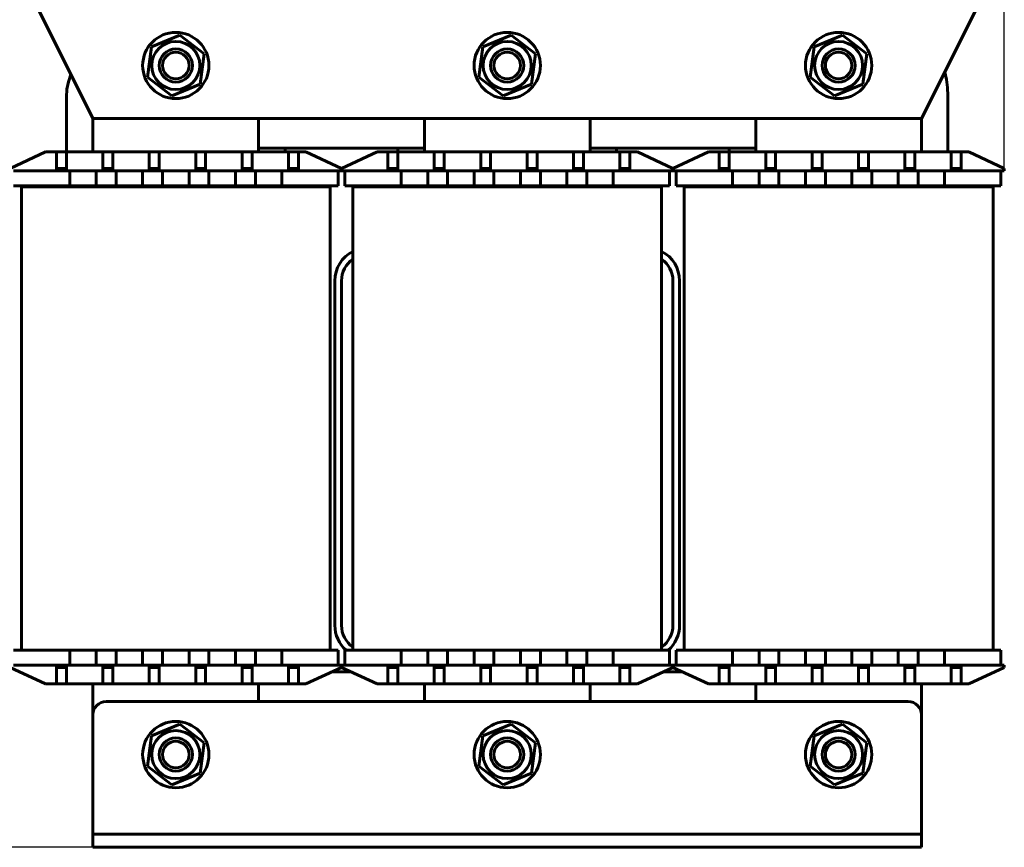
# Model space of a CAD drawing. Header units: millimetres. Extents: x 0 to 420, y 0 to 594.
# Tile 2 of 6: x 75 to 223, y 110 to 235. Entities that reach past the tile are written whole.
import ezdxf

# ---------------------------------------------------------------- set-up
doc = ezdxf.new("R2010")
doc.units = ezdxf.units.MM
doc.linetypes.add('K5LT_BASIC', pattern=[0])
doc.linetypes.add('K5LT_THIN', pattern=[0])
doc.layers.add('Системный слой', color=7, linetype='Continuous')
doc.styles.add('KDIMTEXTSTYLE', font='GOST_AU.SHX', dxfattribs={"width": 0.96, "oblique": 15, "height": 5})
doc.dimstyles.new('KDIMSTYLE (1.00)', dxfattribs={"dimtxt": 5, "dimasz": 1, "dimexe": 2, "dimexo": 0, "dimgap": 1, "dimtad": 1, "dimtxsty": 'KDIMTEXTSTYLE', "dimsah": 1, "dimcen": 0, "dimdle": 1, "dimadec": 0, "dimazin": 0, "dimtfac": 0.667, "dimtmove": 0, "dimatfit": 3, "dimfxl": 1, "dimtvp": 1, "dimtolj": 1, "dimtzin": 0, "dimarcsym": 0})

# ---------------------------------------------------------------- blocks, each defined once
blk = doc.blocks.new('U0')
at = {"layer": 'Системный слой', "color": 150, "linetype": 'K5LT_BASIC', "lineweight": 60, "true_color": 0x0080ff}
for p, q in [((110.71, 219.74), (110.71, 214.69)), ((110.71, 134.39), (110.71, 131.74))]:
    blk.add_line(p, q, dxfattribs=at)
blk = doc.blocks.new('U1')
at = {"layer": 'Системный слой', "color": 150, "linetype": 'K5LT_BASIC', "lineweight": 60, "true_color": 0x0080ff}
for p, q in [((85.71, 214.69), (85.71, 219.74)), ((85.71, 129.74), (85.71, 134.39))]:
    blk.add_line(p, q, dxfattribs=at)
blk = doc.blocks.new('U2')
at = {"layer": 'Системный слой', "color": 150, "linetype": 'K5LT_BASIC', "lineweight": 60, "true_color": 0x0080ff}
for p, q in [((82.01, 225.29), (82.38, 226.39)), ((81.78, 224.14), (82.01, 225.29)), ((81.71, 222.96), (81.78, 224.14))]:
    blk.add_line(p, q, dxfattribs=at)
blk = doc.blocks.new('U3')
at = {"layer": 'Системный слой', "color": 150, "linetype": 'K5LT_BASIC', "lineweight": 60, "true_color": 0x0080ff}
for p, q in [((81.71, 214.69), (81.71, 222.96)), ((81.71, 209.44), (81.71, 209.59))]:
    blk.add_line(p, q, dxfattribs=at)
blk = doc.blocks.new('U4')
at = {"layer": 'Системный слой', "color": 150, "linetype": 'K5LT_BASIC', "lineweight": 60, "true_color": 0x0080ff}
for p, q in [((114.71, 214.69), (114.71, 215.24)), ((114.71, 209.44), (114.71, 209.59))]:
    blk.add_line(p, q, dxfattribs=at)
blk = doc.blocks.new('U5')
at = {"layer": 'Системный слой', "color": 150, "linetype": 'K5LT_BASIC', "lineweight": 60, "true_color": 0x0080ff}
for p, q in [((131.71, 214.69), (131.71, 215.24)), ((131.71, 209.44), (131.71, 209.59))]:
    blk.add_line(p, q, dxfattribs=at)
blk = doc.blocks.new('U6')
at = {"layer": 'Системный слой', "color": 150, "linetype": 'K5LT_BASIC', "lineweight": 60, "true_color": 0x0080ff}
for p, q in [((164.71, 214.69), (164.71, 215.24)), ((164.71, 209.44), (164.71, 209.59))]:
    blk.add_line(p, q, dxfattribs=at)
blk = doc.blocks.new('U7')
at = {"layer": 'Системный слой', "color": 150, "linetype": 'K5LT_BASIC', "lineweight": 60, "true_color": 0x0080ff}
for p, q in [((181.71, 215.24), (181.71, 214.69)), ((181.71, 209.59), (181.71, 209.44))]:
    blk.add_line(p, q, dxfattribs=at)
blk = doc.blocks.new('U8')
at = {"layer": 'Системный слой', "color": 150, "linetype": 'K5LT_BASIC', "lineweight": 60, "true_color": 0x0080ff}
for p, q in [((214.21, 226.75), (214.49, 225.61)), ((214.49, 225.61), (214.65, 224.39)), ((214.65, 224.39), (214.71, 223.14))]:
    blk.add_line(p, q, dxfattribs=at)
blk = doc.blocks.new('U9')
at = {"layer": 'Системный слой', "color": 150, "linetype": 'K5LT_BASIC', "lineweight": 60, "true_color": 0x0080ff}
for p, q in [((214.71, 223.14), (214.71, 214.69)), ((214.71, 209.59), (214.71, 209.44))]:
    blk.add_line(p, q, dxfattribs=at)
blk = doc.blocks.new('U10')
at = {"layer": 'Системный слой', "color": 150, "linetype": 'K5LT_BASIC', "lineweight": 60, "true_color": 0x0080ff}
for p, q in [((210.71, 219.74), (210.71, 214.69)), ((210.71, 134.39), (210.71, 129.74))]:
    blk.add_line(p, q, dxfattribs=at)
blk = doc.blocks.new('U11')
at = {"layer": 'Системный слой', "color": 150, "linetype": 'K5LT_BASIC', "lineweight": 60, "true_color": 0x0080ff}
for p, q in [((185.71, 214.69), (185.71, 219.74)), ((185.71, 131.74), (185.71, 134.39))]:
    blk.add_line(p, q, dxfattribs=at)
blk = doc.blocks.new('U30')
at = {"layer": 'Системный слой', "color": 150, "linetype": 'K5LT_BASIC', "lineweight": 60, "true_color": 0x0080ff}
for p, q in [((160.71, 219.74), (160.71, 214.69)), ((160.71, 134.39), (160.71, 131.74))]:
    blk.add_line(p, q, dxfattribs=at)
blk = doc.blocks.new('U31')
at = {"layer": 'Системный слой', "color": 150, "linetype": 'K5LT_BASIC', "lineweight": 60, "true_color": 0x0080ff}
for p, q in [((135.71, 214.69), (135.71, 219.74)), ((135.71, 131.74), (135.71, 134.39))]:
    blk.add_line(p, q, dxfattribs=at)
blk = doc.blocks.new('KDIMARROW_01')
at = {"layer": 'Системный слой'}
blk.add_hatch(color=0, dxfattribs=at).paths.add_polyline_path([(-5, -0.66), (0, 0), (-5, 0.66), (-4.5, 0)])
at = {"layer": 'Системный слой', "color": 0, "linetype": 'K5LT_THIN', "lineweight": 18}
for p, q in [((-4.5, 0), (-5, 0.66)), ((-5, 0.66), (0, 0)), ((0, 0), (-5, -0.66)), ((-5, -0.66), (-4.5, 0)), ((0, 0), (-1, 0))]:
    blk.add_line(p, q, dxfattribs=at)

msp = doc.modelspace()

# ---------------------------------------------------------------- linework, layer by layer
at = {"layer": 'Системный слой', "color": 150, "linetype": 'K5LT_BASIC', "lineweight": 60, "true_color": 0x0080ff}
for p, q in [((75.708, 239.739), (85.708, 219.739)), ((210.708, 219.739), (220.708, 239.739)), ((98.809, 232.318), (94.543, 230.549)), ((102.474, 229.508), (98.809, 232.318)), ((148.809, 232.318), (144.543, 230.549)), ((152.474, 229.508), (148.809, 232.318)), ((198.809, 232.318), (194.543, 230.549)), ((202.474, 229.508), (198.809, 232.318)), ((94.543, 230.549), (93.941, 225.969)), ((144.543, 230.549), (143.941, 225.969)), ((194.543, 230.549), (193.941, 225.969)), ((101.873, 224.928), (102.474, 229.508)), ((151.873, 224.928), (152.474, 229.508)), ((201.873, 224.928), (202.474, 229.508)), ((93.941, 225.969), (97.607, 223.159)), ((143.941, 225.969), (147.607, 223.159)), ((193.941, 225.969), (197.607, 223.159)), ((97.607, 223.159), (101.873, 224.928)), ((147.607, 223.159), (151.873, 224.928)), ((197.607, 223.159), (201.873, 224.928)), ((85.708, 219.739), (210.708, 219.739)), ((78.569, 214.689), (73.208, 212.189)), ((80.208, 214.689), (78.569, 214.689)), ((80.208, 214.689), (81.708, 214.689)), ((80.208, 212.189), (80.208, 214.689)), ((81.708, 214.689), (81.708, 212.189)), ((87.208, 214.689), (81.708, 214.689)), ((87.208, 214.689), (88.708, 214.689)), ((87.208, 212.189), (87.208, 214.689)), ((94.208, 214.689), (88.708, 214.689)), ((88.708, 214.689), (88.708, 212.189)), ((94.208, 214.689), (95.708, 214.689)), ((94.208, 212.189), (94.208, 214.689)), ((95.708, 214.689), (95.708, 212.189)), ((101.208, 214.689), (95.708, 214.689)), ((101.208, 212.189), (101.208, 214.689)), ((101.208, 214.689), (102.708, 214.689)), ((108.208, 214.689), (102.708, 214.689)), ((102.708, 214.689), (102.708, 212.189)), ((108.208, 214.689), (109.708, 214.689)), ((108.208, 212.189), (108.208, 214.689)), ((109.708, 214.689), (109.708, 212.189)), ((115.208, 214.689), (109.708, 214.689)), ((110.708, 215.239), (135.708, 215.239)), ((115.208, 214.689), (116.708, 214.689)), ((115.208, 212.189), (115.208, 214.689)), ((117.847, 214.689), (116.708, 214.689)), ((116.708, 214.689), (116.708, 212.189)), ((123.208, 212.189), (117.847, 214.689)), ((128.569, 214.689), (123.208, 212.189)), ((130.208, 214.689), (128.569, 214.689)), ((130.208, 214.689), (131.708, 214.689)), ((130.208, 212.189), (130.208, 214.689)), ((131.708, 214.689), (131.708, 212.189)), ((137.208, 214.689), (131.708, 214.689)), ((137.208, 214.689), (138.708, 214.689)), ((137.208, 212.189), (137.208, 214.689)), ((144.208, 214.689), (138.708, 214.689)), ((138.708, 214.689), (138.708, 212.189)), ((144.208, 214.689), (145.708, 214.689)), ((144.208, 212.189), (144.208, 214.689)), ((145.708, 214.689), (145.708, 212.189)), ((151.208, 214.689), (145.708, 214.689)), ((151.208, 212.189), (151.208, 214.689)), ((151.208, 214.689), (152.708, 214.689)), ((158.208, 214.689), (152.708, 214.689)), ((152.708, 214.689), (152.708, 212.189)), ((158.208, 214.689), (159.708, 214.689)), ((158.208, 212.189), (158.208, 214.689)), ((159.708, 214.689), (159.708, 212.189)), ((165.208, 214.689), (159.708, 214.689)), ((160.708, 215.239), (185.708, 215.239)), ((165.208, 214.689), (166.708, 214.689)), ((165.208, 212.189), (165.208, 214.689)), ((167.847, 214.689), (166.708, 214.689)), ((166.708, 214.689), (166.708, 212.189)), ((173.208, 212.189), (167.847, 214.689)), ((178.569, 214.689), (173.208, 212.189)), ((180.208, 214.689), (178.569, 214.689)), ((180.208, 214.689), (181.708, 214.689)), ((180.208, 212.189), (180.208, 214.689)), ((181.708, 214.689), (181.708, 212.189)), ((187.208, 214.689), (181.708, 214.689)), ((187.208, 214.689), (188.708, 214.689)), ((187.208, 212.189), (187.208, 214.689)), ((194.208, 214.689), (188.708, 214.689)), ((188.708, 214.689), (188.708, 212.189)), ((194.208, 214.689), (195.708, 214.689)), ((194.208, 212.189), (194.208, 214.689)), ((195.708, 214.689), (195.708, 212.189)), ((201.208, 214.689), (195.708, 214.689)), ((201.208, 212.189), (201.208, 214.689)), ((201.208, 214.689), (202.708, 214.689)), ((208.208, 214.689), (202.708, 214.689)), ((202.708, 214.689), (202.708, 212.189)), ((208.208, 214.689), (209.708, 214.689)), ((208.208, 212.189), (208.208, 214.689)), ((209.708, 214.689), (209.708, 212.189)), ((215.208, 214.689), (209.708, 214.689)), ((215.208, 214.689), (216.708, 214.689)), ((215.208, 212.189), (215.208, 214.689)), ((217.847, 214.689), (216.708, 214.689)), ((216.708, 214.689), (216.708, 212.189)), ((223.208, 212.189), (217.847, 214.689)), ((73.708, 211.839), (79.708, 211.839)), ((79.708, 211.839), (81.208, 211.839)), ((80.208, 212.189), (80.208, 211.839)), ((81.708, 212.189), (80.208, 212.189)), ((81.208, 211.839), (82.208, 211.839)), ((81.708, 212.189), (81.708, 211.839)), ((82.208, 211.839), (82.208, 209.589)), ((86.208, 211.839), (82.208, 211.839)), ((86.208, 209.589), (86.208, 211.839)), ((86.208, 211.839), (87.208, 211.839)), ((88.708, 212.189), (87.208, 212.189)), ((87.208, 212.189), (87.208, 211.839)), ((87.208, 211.839), (88.208, 211.839)), ((88.208, 211.839), (89.208, 211.839)), ((88.708, 212.189), (88.708, 211.839)), ((93.208, 211.839), (89.208, 211.839)), ((89.208, 211.839), (89.208, 209.589)), ((93.208, 211.839), (94.208, 211.839)), ((93.208, 209.589), (93.208, 211.839)), ((95.708, 212.189), (94.208, 212.189)), ((94.208, 212.189), (94.208, 211.839)), ((94.208, 211.839), (95.208, 211.839)), ((95.208, 211.839), (96.208, 211.839)), ((95.708, 212.189), (95.708, 211.839)), ((96.208, 211.839), (96.208, 209.589)), ((100.208, 211.839), (96.208, 211.839)), ((100.208, 211.839), (101.208, 211.839)), ((100.208, 209.589), (100.208, 211.839)), ((101.208, 212.189), (101.208, 211.839)), ((102.708, 212.189), (101.208, 212.189)), ((101.208, 211.839), (102.208, 211.839)), ((102.208, 211.839), (103.208, 211.839)), ((102.708, 212.189), (102.708, 211.839)), ((107.208, 211.839), (103.208, 211.839)), ((103.208, 211.839), (103.208, 209.589)), ((107.208, 209.589), (107.208, 211.839)), ((107.208, 211.839), (108.208, 211.839)), ((109.708, 212.189), (108.208, 212.189)), ((108.208, 212.189), (108.208, 211.839)), ((108.208, 211.839), (109.208, 211.839)), ((109.208, 211.839), (110.208, 211.839)), ((109.708, 212.189), (109.708, 211.839)), ((110.208, 211.839), (110.208, 209.589)), ((114.208, 211.839), (110.208, 211.839)), ((114.208, 211.839), (115.208, 211.839)), ((114.208, 209.589), (114.208, 211.839)), ((115.208, 212.189), (115.208, 211.839)), ((116.708, 212.189), (115.208, 212.189)), ((115.208, 211.839), (116.708, 211.839)), ((116.708, 212.189), (116.708, 211.839)), ((116.708, 211.839), (122.708, 211.839)), ((123.208, 211.839), (122.708, 211.839)), ((122.708, 209.589), (122.708, 211.839)), ((123.208, 212.189), (123.208, 211.839)), ((123.208, 212.189), (123.208, 211.839)), ((123.708, 211.839), (123.208, 211.839)), ((123.708, 209.589), (123.708, 211.839)), ((123.708, 211.839), (129.708, 211.839)), ((129.708, 211.839), (131.208, 211.839)), ((130.208, 212.189), (130.208, 211.839)), ((131.708, 212.189), (130.208, 212.189)), ((131.208, 211.839), (132.208, 211.839)), ((131.708, 212.189), (131.708, 211.839)), ((132.208, 211.839), (132.208, 209.589)), ((136.208, 211.839), (132.208, 211.839)), ((136.208, 209.589), (136.208, 211.839)), ((136.208, 211.839), (137.208, 211.839)), ((138.708, 212.189), (137.208, 212.189)), ((137.208, 212.189), (137.208, 211.839)), ((137.208, 211.839), (138.208, 211.839)), ((138.208, 211.839), (139.208, 211.839)), ((138.708, 212.189), (138.708, 211.839)), ((143.208, 211.839), (139.208, 211.839)), ((139.208, 211.839), (139.208, 209.589)), ((143.208, 211.839), (144.208, 211.839)), ((143.208, 209.589), (143.208, 211.839)), ((145.708, 212.189), (144.208, 212.189)), ((144.208, 212.189), (144.208, 211.839)), ((144.208, 211.839), (145.208, 211.839)), ((145.208, 211.839), (146.208, 211.839)), ((145.708, 212.189), (145.708, 211.839)), ((146.208, 211.839), (146.208, 209.589)), ((150.208, 211.839), (146.208, 211.839)), ((150.208, 211.839), (151.208, 211.839)), ((150.208, 209.589), (150.208, 211.839)), ((151.208, 212.189), (151.208, 211.839)), ((152.708, 212.189), (151.208, 212.189)), ((151.208, 211.839), (152.208, 211.839)), ((152.208, 211.839), (153.208, 211.839)), ((152.708, 212.189), (152.708, 211.839)), ((157.208, 211.839), (153.208, 211.839)), ((153.208, 211.839), (153.208, 209.589)), ((157.208, 209.589), (157.208, 211.839)), ((157.208, 211.839), (158.208, 211.839)), ((159.708, 212.189), (158.208, 212.189)), ((158.208, 212.189), (158.208, 211.839)), ((158.208, 211.839), (159.208, 211.839)), ((159.208, 211.839), (160.208, 211.839)), ((159.708, 212.189), (159.708, 211.839)), ((160.208, 211.839), (160.208, 209.589)), ((164.208, 211.839), (160.208, 211.839)), ((164.208, 211.839), (165.208, 211.839)), ((164.208, 209.589), (164.208, 211.839)), ((165.208, 212.189), (165.208, 211.839)), ((166.708, 212.189), (165.208, 212.189)), ((165.208, 211.839), (166.708, 211.839)), ((166.708, 212.189), (166.708, 211.839)), ((166.708, 211.839), (172.708, 211.839)), ((173.208, 211.839), (172.708, 211.839)), ((172.708, 209.589), (172.708, 211.839)), ((173.208, 212.189), (173.208, 211.839)), ((173.208, 212.189), (173.208, 211.839)), ((173.708, 211.839), (173.208, 211.839)), ((173.708, 209.589), (173.708, 211.839)), ((173.708, 211.839), (179.708, 211.839)), ((179.708, 211.839), (181.208, 211.839)), ((180.208, 212.189), (180.208, 211.839)), ((181.708, 212.189), (180.208, 212.189)), ((181.208, 211.839), (182.208, 211.839)), ((181.708, 212.189), (181.708, 211.839)), ((182.208, 211.839), (182.208, 209.589)), ((186.208, 211.839), (182.208, 211.839)), ((186.208, 209.589), (186.208, 211.839)), ((186.208, 211.839), (187.208, 211.839)), ((188.708, 212.189), (187.208, 212.189)), ((187.208, 212.189), (187.208, 211.839)), ((187.208, 211.839), (188.208, 211.839)), ((188.208, 211.839), (189.208, 211.839)), ((188.708, 212.189), (188.708, 211.839)), ((193.208, 211.839), (189.208, 211.839)), ((189.208, 211.839), (189.208, 209.589)), ((193.208, 211.839), (194.208, 211.839)), ((193.208, 209.589), (193.208, 211.839)), ((195.708, 212.189), (194.208, 212.189)), ((194.208, 212.189), (194.208, 211.839)), ((194.208, 211.839), (195.208, 211.839)), ((195.208, 211.839), (196.208, 211.839)), ((195.708, 212.189), (195.708, 211.839)), ((196.208, 211.839), (196.208, 209.589)), ((200.208, 211.839), (196.208, 211.839)), ((200.208, 211.839), (201.208, 211.839)), ((200.208, 209.589), (200.208, 211.839)), ((201.208, 212.189), (201.208, 211.839)), ((202.708, 212.189), (201.208, 212.189)), ((201.208, 211.839), (202.208, 211.839)), ((202.208, 211.839), (203.208, 211.839)), ((202.708, 212.189), (202.708, 211.839)), ((207.208, 211.839), (203.208, 211.839)), ((203.208, 211.839), (203.208, 209.589)), ((207.208, 209.589), (207.208, 211.839)), ((207.208, 211.839), (208.208, 211.839)), ((209.708, 212.189), (208.208, 212.189)), ((208.208, 212.189), (208.208, 211.839)), ((208.208, 211.839), (209.208, 211.839)), ((209.208, 211.839), (210.208, 211.839)), ((209.708, 212.189), (209.708, 211.839)), ((210.208, 211.839), (210.208, 209.589)), ((214.208, 211.839), (210.208, 211.839)), ((214.208, 211.839), (215.208, 211.839)), ((214.208, 209.589), (214.208, 211.839)), ((215.208, 212.189), (215.208, 211.839)), ((216.708, 212.189), (215.208, 212.189)), ((215.208, 211.839), (216.708, 211.839)), ((216.708, 212.189), (216.708, 211.839)), ((216.708, 211.839), (222.708, 211.839)), ((223.208, 211.839), (222.708, 211.839)), ((222.708, 209.589), (222.708, 211.839)), ((223.208, 212.189), (223.208, 211.839)), ((73.708, 209.589), (79.708, 209.589)), ((79.708, 209.589), (81.208, 209.589)), ((82.208, 209.589), (81.208, 209.589)), ((86.208, 209.589), (82.208, 209.589)), ((83.908, 209.589), (83.908, 209.439)), ((87.208, 209.589), (86.208, 209.589)), ((87.208, 209.589), (88.208, 209.589)), ((89.208, 209.589), (88.208, 209.589)), ((93.208, 209.589), (89.208, 209.589)), ((94.208, 209.589), (93.208, 209.589)), ((94.208, 209.589), (95.208, 209.589)), ((96.208, 209.589), (95.208, 209.589)), ((100.208, 209.589), (96.208, 209.589)), ((101.208, 209.589), (100.208, 209.589)), ((101.208, 209.589), (102.208, 209.589)), ((103.208, 209.589), (102.208, 209.589)), ((107.208, 209.589), (103.208, 209.589)), ((108.208, 209.589), (107.208, 209.589)), ((108.208, 209.589), (109.208, 209.589)), ((110.208, 209.589), (109.208, 209.589)), ((114.208, 209.589), (110.208, 209.589)), ((112.508, 209.589), (112.508, 209.439)), ((115.208, 209.589), (114.208, 209.589)), ((115.208, 209.589), (116.708, 209.589)), ((116.708, 209.589), (122.708, 209.589)), ((123.708, 209.589), (129.708, 209.589)), ((129.708, 209.589), (131.208, 209.589)), ((132.208, 209.589), (131.208, 209.589)), ((136.208, 209.589), (132.208, 209.589)), ((133.908, 209.589), (133.908, 209.439)), ((137.208, 209.589), (136.208, 209.589)), ((137.208, 209.589), (138.208, 209.589)), ((139.208, 209.589), (138.208, 209.589)), ((143.208, 209.589), (139.208, 209.589)), ((144.208, 209.589), (143.208, 209.589)), ((144.208, 209.589), (145.208, 209.589)), ((146.208, 209.589), (145.208, 209.589)), ((150.208, 209.589), (146.208, 209.589)), ((151.208, 209.589), (150.208, 209.589)), ((151.208, 209.589), (152.208, 209.589)), ((153.208, 209.589), (152.208, 209.589)), ((157.208, 209.589), (153.208, 209.589)), ((158.208, 209.589), (157.208, 209.589)), ((158.208, 209.589), (159.208, 209.589)), ((160.208, 209.589), (159.208, 209.589)), ((164.208, 209.589), (160.208, 209.589)), ((162.508, 209.589), (162.508, 209.439)), ((165.208, 209.589), (164.208, 209.589)), ((165.208, 209.589), (166.708, 209.589)), ((166.708, 209.589), (172.708, 209.589)), ((173.708, 209.589), (179.708, 209.589)), ((179.708, 209.589), (181.208, 209.589)), ((182.208, 209.589), (181.208, 209.589)), ((186.208, 209.589), (182.208, 209.589)), ((183.908, 209.589), (183.908, 209.439)), ((187.208, 209.589), (186.208, 209.589)), ((187.208, 209.589), (188.208, 209.589)), ((189.208, 209.589), (188.208, 209.589)), ((193.208, 209.589), (189.208, 209.589)), ((194.208, 209.589), (193.208, 209.589)), ((194.208, 209.589), (195.208, 209.589)), ((196.208, 209.589), (195.208, 209.589)), ((200.208, 209.589), (196.208, 209.589)), ((201.208, 209.589), (200.208, 209.589)), ((201.208, 209.589), (202.208, 209.589)), ((203.208, 209.589), (202.208, 209.589)), ((207.208, 209.589), (203.208, 209.589)), ((208.208, 209.589), (207.208, 209.589)), ((208.208, 209.589), (209.208, 209.589)), ((210.208, 209.589), (209.208, 209.589)), ((214.208, 209.589), (210.208, 209.589)), ((212.508, 209.589), (212.508, 209.439)), ((215.208, 209.589), (214.208, 209.589)), ((215.208, 209.589), (216.708, 209.589)), ((216.708, 209.589), (222.708, 209.589)), ((74.908, 209.439), (84.908, 209.439)), ((74.908, 139.489), (74.908, 209.439)), ((84.908, 209.439), (111.508, 209.439)), ((111.508, 209.439), (121.508, 209.439)), ((121.508, 139.489), (121.508, 209.439)), ((124.908, 209.439), (134.908, 209.439)), ((124.908, 139.489), (124.908, 209.439)), ((134.908, 209.439), (161.508, 209.439)), ((161.508, 209.439), (171.508, 209.439)), ((171.508, 139.489), (171.508, 209.439)), ((174.908, 209.439), (184.908, 209.439)), ((174.908, 139.489), (174.908, 209.439)), ((184.908, 209.439), (211.508, 209.439)), ((211.508, 209.439), (221.508, 209.439)), ((221.508, 139.489), (221.508, 209.439)), ((122.208, 195.239), (122.208, 143.239)), ((123.208, 195.239), (123.208, 143.239)), ((173.208, 143.239), (173.208, 195.239)), ((174.208, 143.239), (174.208, 195.239)), ((73.708, 139.489), (79.708, 139.489)), ((79.708, 139.489), (81.208, 139.489)), ((81.208, 139.489), (82.208, 139.489)), ((84.908, 139.489), (82.208, 139.489)), ((82.208, 139.489), (82.208, 137.239)), ((86.208, 139.489), (84.908, 139.489)), ((86.208, 137.239), (86.208, 139.489)), ((86.208, 139.489), (87.208, 139.489)), ((87.208, 139.489), (88.208, 139.489)), ((88.208, 139.489), (89.208, 139.489)), ((89.208, 139.489), (89.208, 137.239)), ((93.208, 139.489), (89.208, 139.489)), ((93.208, 137.239), (93.208, 139.489)), ((93.208, 139.489), (94.208, 139.489)), ((94.208, 139.489), (95.208, 139.489)), ((95.208, 139.489), (96.208, 139.489)), ((96.208, 139.489), (96.208, 137.239)), ((100.208, 139.489), (96.208, 139.489)), ((100.208, 139.489), (101.208, 139.489)), ((100.208, 137.239), (100.208, 139.489)), ((101.208, 139.489), (102.208, 139.489)), ((102.208, 139.489), (103.208, 139.489)), ((103.208, 139.489), (107.208, 139.489)), ((103.208, 139.489), (103.208, 137.239)), ((107.208, 137.239), (107.208, 139.489)), ((107.208, 139.489), (108.208, 139.489)), ((108.208, 139.489), (109.208, 139.489)), ((109.208, 139.489), (110.208, 139.489)), ((111.508, 139.489), (110.208, 139.489)), ((110.208, 139.489), (110.208, 137.239)), ((111.508, 139.489), (114.208, 139.489)), ((114.208, 139.489), (115.208, 139.489)), ((114.208, 137.239), (114.208, 139.489)), ((115.208, 139.489), (116.708, 139.489)), ((116.708, 139.489), (122.708, 139.489)), ((122.708, 139.489), (122.708, 137.239)), ((123.708, 139.489), (123.708, 137.239)), ((123.708, 139.489), (129.708, 139.489)), ((129.708, 139.489), (131.208, 139.489)), ((131.208, 139.489), (132.208, 139.489)), ((134.908, 139.489), (132.208, 139.489)), ((132.208, 139.489), (132.208, 137.239)), ((136.208, 139.489), (134.908, 139.489)), ((136.208, 137.239), (136.208, 139.489)), ((136.208, 139.489), (137.208, 139.489)), ((137.208, 139.489), (138.208, 139.489)), ((138.208, 139.489), (139.208, 139.489)), ((139.208, 139.489), (139.208, 137.239)), ((143.208, 139.489), (139.208, 139.489)), ((143.208, 137.239), (143.208, 139.489)), ((143.208, 139.489), (144.208, 139.489)), ((144.208, 139.489), (145.208, 139.489)), ((145.208, 139.489), (146.208, 139.489)), ((146.208, 139.489), (146.208, 137.239)), ((150.208, 139.489), (146.208, 139.489)), ((150.208, 139.489), (151.208, 139.489)), ((150.208, 137.239), (150.208, 139.489)), ((151.208, 139.489), (152.208, 139.489)), ((152.208, 139.489), (153.208, 139.489)), ((153.208, 139.489), (157.208, 139.489)), ((153.208, 139.489), (153.208, 137.239)), ((157.208, 137.239), (157.208, 139.489)), ((157.208, 139.489), (158.208, 139.489)), ((158.208, 139.489), (159.208, 139.489)), ((159.208, 139.489), (160.208, 139.489)), ((161.508, 139.489), (160.208, 139.489)), ((160.208, 139.489), (160.208, 137.239)), ((161.508, 139.489), (164.208, 139.489)), ((164.208, 139.489), (165.208, 139.489)), ((164.208, 137.239), (164.208, 139.489)), ((165.208, 139.489), (166.708, 139.489)), ((166.708, 139.489), (172.708, 139.489)), ((172.708, 139.489), (172.708, 137.239)), ((173.708, 139.489), (173.708, 137.239)), ((173.708, 139.489), (179.708, 139.489)), ((179.708, 139.489), (181.208, 139.489)), ((181.208, 139.489), (182.208, 139.489)), ((184.908, 139.489), (182.208, 139.489)), ((182.208, 139.489), (182.208, 137.239)), ((186.208, 139.489), (184.908, 139.489)), ((186.208, 137.239), (186.208, 139.489)), ((186.208, 139.489), (187.208, 139.489)), ((187.208, 139.489), (188.208, 139.489)), ((188.208, 139.489), (189.208, 139.489)), ((189.208, 139.489), (189.208, 137.239)), ((193.208, 139.489), (189.208, 139.489)), ((193.208, 137.239), (193.208, 139.489)), ((193.208, 139.489), (194.208, 139.489)), ((194.208, 139.489), (195.208, 139.489)), ((195.208, 139.489), (196.208, 139.489)), ((196.208, 139.489), (196.208, 137.239)), ((200.208, 139.489), (196.208, 139.489)), ((200.208, 139.489), (201.208, 139.489)), ((200.208, 137.239), (200.208, 139.489)), ((201.208, 139.489), (202.208, 139.489)), ((202.208, 139.489), (203.208, 139.489)), ((203.208, 139.489), (207.208, 139.489)), ((203.208, 139.489), (203.208, 137.239)), ((207.208, 137.239), (207.208, 139.489)), ((207.208, 139.489), (208.208, 139.489)), ((208.208, 139.489), (209.208, 139.489)), ((209.208, 139.489), (210.208, 139.489)), ((211.508, 139.489), (210.208, 139.489)), ((210.208, 139.489), (210.208, 137.239)), ((211.508, 139.489), (214.208, 139.489)), ((214.208, 139.489), (215.208, 139.489)), ((214.208, 137.239), (214.208, 139.489)), ((215.208, 139.489), (216.708, 139.489)), ((216.708, 139.489), (222.708, 139.489)), ((222.708, 139.489), (222.708, 137.239)), ((73.208, 136.889), (78.569, 134.389)), ((73.708, 137.239), (79.708, 137.239)), ((79.708, 137.239), (81.208, 137.239)), ((80.208, 136.889), (80.208, 137.239)), ((80.208, 136.889), (81.708, 136.889)), ((80.208, 134.389), (80.208, 136.889)), ((82.208, 137.239), (81.208, 137.239)), ((81.708, 136.889), (81.708, 137.239)), ((81.708, 136.889), (81.708, 134.389)), ((86.208, 137.239), (82.208, 137.239)), ((87.208, 137.239), (86.208, 137.239)), ((87.208, 136.889), (87.208, 137.239)), ((87.208, 137.239), (88.208, 137.239)), ((87.208, 134.389), (87.208, 136.889)), ((87.208, 136.889), (88.708, 136.889)), ((89.208, 137.239), (88.208, 137.239)), ((88.708, 136.889), (88.708, 137.239)), ((88.708, 136.889), (88.708, 134.389)), ((93.208, 137.239), (89.208, 137.239)), ((94.208, 137.239), (93.208, 137.239)), ((94.208, 136.889), (94.208, 137.239)), ((94.208, 137.239), (95.208, 137.239)), ((94.208, 136.889), (95.708, 136.889)), ((94.208, 134.389), (94.208, 136.889)), ((96.208, 137.239), (95.208, 137.239)), ((95.708, 136.889), (95.708, 137.239)), ((95.708, 136.889), (95.708, 134.389)), ((100.208, 137.239), (96.208, 137.239)), ((101.208, 137.239), (100.208, 137.239)), ((101.208, 137.239), (102.208, 137.239)), ((101.208, 136.889), (101.208, 137.239)), ((101.208, 134.389), (101.208, 136.889)), ((101.208, 136.889), (102.708, 136.889)), ((103.208, 137.239), (102.208, 137.239)), ((102.708, 136.889), (102.708, 137.239)), ((102.708, 136.889), (102.708, 134.389)), ((107.208, 137.239), (103.208, 137.239)), ((108.208, 137.239), (107.208, 137.239)), ((108.208, 136.889), (108.208, 137.239)), ((108.208, 137.239), (109.208, 137.239)), ((108.208, 134.389), (108.208, 136.889)), ((108.208, 136.889), (109.708, 136.889)), ((110.208, 137.239), (109.208, 137.239)), ((109.708, 136.889), (109.708, 137.239)), ((109.708, 136.889), (109.708, 134.389)), ((114.208, 137.239), (110.208, 137.239)), ((115.208, 137.239), (114.208, 137.239)), ((115.208, 137.239), (116.708, 137.239)), ((115.208, 136.889), (115.208, 137.239)), ((115.208, 134.389), (115.208, 136.889)), ((115.208, 136.889), (116.708, 136.889)), ((116.708, 137.239), (122.708, 137.239)), ((116.708, 136.889), (116.708, 137.239)), ((116.708, 136.889), (116.708, 134.389)), ((117.847, 134.389), (123.208, 136.889)), ((123.208, 137.239), (122.708, 137.239)), ((123.708, 137.239), (123.208, 137.239)), ((123.208, 136.889), (123.208, 137.239)), ((123.208, 136.889), (123.208, 137.239)), ((123.208, 136.889), (128.569, 134.389)), ((123.708, 137.239), (129.708, 137.239)), ((129.708, 137.239), (131.208, 137.239)), ((130.208, 136.889), (130.208, 137.239)), ((130.208, 136.889), (131.708, 136.889)), ((130.208, 134.389), (130.208, 136.889)), ((132.208, 137.239), (131.208, 137.239)), ((131.708, 136.889), (131.708, 137.239)), ((131.708, 136.889), (131.708, 134.389)), ((136.208, 137.239), (132.208, 137.239)), ((137.208, 137.239), (136.208, 137.239)), ((137.208, 136.889), (137.208, 137.239)), ((137.208, 137.239), (138.208, 137.239)), ((137.208, 134.389), (137.208, 136.889)), ((137.208, 136.889), (138.708, 136.889)), ((139.208, 137.239), (138.208, 137.239)), ((138.708, 136.889), (138.708, 137.239)), ((138.708, 136.889), (138.708, 134.389)), ((143.208, 137.239), (139.208, 137.239)), ((144.208, 137.239), (143.208, 137.239)), ((144.208, 136.889), (144.208, 137.239)), ((144.208, 137.239), (145.208, 137.239)), ((144.208, 136.889), (145.708, 136.889)), ((144.208, 134.389), (144.208, 136.889)), ((146.208, 137.239), (145.208, 137.239)), ((145.708, 136.889), (145.708, 137.239)), ((145.708, 136.889), (145.708, 134.389)), ((150.208, 137.239), (146.208, 137.239)), ((151.208, 137.239), (150.208, 137.239)), ((151.208, 137.239), (152.208, 137.239)), ((151.208, 136.889), (151.208, 137.239)), ((151.208, 134.389), (151.208, 136.889)), ((151.208, 136.889), (152.708, 136.889)), ((153.208, 137.239), (152.208, 137.239)), ((152.708, 136.889), (152.708, 137.239)), ((152.708, 136.889), (152.708, 134.389)), ((157.208, 137.239), (153.208, 137.239)), ((158.208, 137.239), (157.208, 137.239)), ((158.208, 136.889), (158.208, 137.239)), ((158.208, 137.239), (159.208, 137.239)), ((158.208, 134.389), (158.208, 136.889)), ((158.208, 136.889), (159.708, 136.889)), ((160.208, 137.239), (159.208, 137.239)), ((159.708, 136.889), (159.708, 137.239)), ((159.708, 136.889), (159.708, 134.389)), ((164.208, 137.239), (160.208, 137.239)), ((165.208, 137.239), (164.208, 137.239)), ((165.208, 137.239), (166.708, 137.239)), ((165.208, 136.889), (165.208, 137.239)), ((165.208, 134.389), (165.208, 136.889)), ((165.208, 136.889), (166.708, 136.889)), ((166.708, 137.239), (172.708, 137.239)), ((166.708, 136.889), (166.708, 137.239)), ((166.708, 136.889), (166.708, 134.389)), ((167.847, 134.389), (173.208, 136.889)), ((173.208, 137.239), (172.708, 137.239)), ((173.208, 136.889), (173.208, 137.239)), ((173.708, 137.239), (173.208, 137.239)), ((173.208, 136.889), (173.208, 137.239)), ((173.208, 136.889), (178.569, 134.389)), ((173.708, 137.239), (179.708, 137.239)), ((179.708, 137.239), (181.208, 137.239)), ((180.208, 136.889), (180.208, 137.239)), ((180.208, 136.889), (181.708, 136.889)), ((180.208, 134.389), (180.208, 136.889)), ((182.208, 137.239), (181.208, 137.239)), ((181.708, 136.889), (181.708, 137.239)), ((181.708, 136.889), (181.708, 134.389)), ((186.208, 137.239), (182.208, 137.239)), ((187.208, 137.239), (186.208, 137.239)), ((187.208, 136.889), (187.208, 137.239)), ((187.208, 137.239), (188.208, 137.239)), ((187.208, 134.389), (187.208, 136.889)), ((187.208, 136.889), (188.708, 136.889)), ((189.208, 137.239), (188.208, 137.239)), ((188.708, 136.889), (188.708, 137.239)), ((188.708, 136.889), (188.708, 134.389)), ((193.208, 137.239), (189.208, 137.239)), ((194.208, 137.239), (193.208, 137.239)), ((194.208, 136.889), (194.208, 137.239)), ((194.208, 137.239), (195.208, 137.239)), ((194.208, 136.889), (195.708, 136.889)), ((194.208, 134.389), (194.208, 136.889)), ((196.208, 137.239), (195.208, 137.239)), ((195.708, 136.889), (195.708, 137.239)), ((195.708, 136.889), (195.708, 134.389)), ((200.208, 137.239), (196.208, 137.239)), ((201.208, 137.239), (200.208, 137.239)), ((201.208, 137.239), (202.208, 137.239)), ((201.208, 136.889), (201.208, 137.239)), ((201.208, 134.389), (201.208, 136.889)), ((201.208, 136.889), (202.708, 136.889)), ((203.208, 137.239), (202.208, 137.239)), ((202.708, 136.889), (202.708, 137.239)), ((202.708, 136.889), (202.708, 134.389)), ((207.208, 137.239), (203.208, 137.239)), ((208.208, 137.239), (207.208, 137.239)), ((208.208, 136.889), (208.208, 137.239)), ((208.208, 137.239), (209.208, 137.239)), ((208.208, 134.389), (208.208, 136.889)), ((208.208, 136.889), (209.708, 136.889)), ((210.208, 137.239), (209.208, 137.239)), ((209.708, 136.889), (209.708, 137.239)), ((209.708, 136.889), (209.708, 134.389)), ((214.208, 137.239), (210.208, 137.239)), ((215.208, 137.239), (214.208, 137.239)), ((215.208, 137.239), (216.708, 137.239)), ((215.208, 136.889), (215.208, 137.239)), ((215.208, 134.389), (215.208, 136.889)), ((215.208, 136.889), (216.708, 136.889)), ((216.708, 137.239), (222.708, 137.239)), ((216.708, 136.889), (216.708, 137.239)), ((216.708, 136.889), (216.708, 134.389)), ((217.847, 134.389), (223.208, 136.889)), ((223.208, 137.239), (222.708, 137.239)), ((223.208, 136.889), (223.208, 137.239)), ((124.602, 136.239), (121.814, 136.239)), ((174.602, 136.239), (171.814, 136.239)), ((80.208, 134.389), (78.569, 134.389)), ((81.708, 134.389), (80.208, 134.389)), ((87.208, 134.389), (81.708, 134.389)), ((88.708, 134.389), (87.208, 134.389)), ((94.208, 134.389), (88.708, 134.389)), ((95.708, 134.389), (94.208, 134.389)), ((101.208, 134.389), (95.708, 134.389)), ((102.708, 134.389), (101.208, 134.389)), ((108.208, 134.389), (102.708, 134.389)), ((109.708, 134.389), (108.208, 134.389)), ((115.208, 134.389), (109.708, 134.389)), ((116.708, 134.389), (115.208, 134.389)), ((117.847, 134.389), (116.708, 134.389)), ((130.208, 134.389), (128.569, 134.389)), ((131.708, 134.389), (130.208, 134.389)), ((137.208, 134.389), (131.708, 134.389)), ((138.708, 134.389), (137.208, 134.389)), ((144.208, 134.389), (138.708, 134.389)), ((145.708, 134.389), (144.208, 134.389)), ((151.208, 134.389), (145.708, 134.389)), ((152.708, 134.389), (151.208, 134.389)), ((158.208, 134.389), (152.708, 134.389)), ((159.708, 134.389), (158.208, 134.389)), ((165.208, 134.389), (159.708, 134.389)), ((166.708, 134.389), (165.208, 134.389)), ((167.847, 134.389), (166.708, 134.389)), ((180.208, 134.389), (178.569, 134.389)), ((181.708, 134.389), (180.208, 134.389)), ((187.208, 134.389), (181.708, 134.389)), ((188.708, 134.389), (187.208, 134.389)), ((194.208, 134.389), (188.708, 134.389)), ((195.708, 134.389), (194.208, 134.389)), ((201.208, 134.389), (195.708, 134.389)), ((202.708, 134.389), (201.208, 134.389)), ((208.208, 134.389), (202.708, 134.389)), ((209.708, 134.389), (208.208, 134.389)), ((215.208, 134.389), (209.708, 134.389)), ((216.708, 134.389), (215.208, 134.389)), ((217.847, 134.389), (216.708, 134.389)), ((87.708, 131.739), (208.708, 131.739)), ((85.708, 111.739), (85.708, 129.739)), ((210.708, 111.739), (210.708, 129.739)), ((98.809, 128.318), (94.543, 126.549)), ((102.474, 125.508), (98.809, 128.318)), ((148.809, 128.318), (144.543, 126.549)), ((152.474, 125.508), (148.809, 128.318)), ((198.809, 128.318), (194.543, 126.549)), ((202.474, 125.508), (198.809, 128.318)), ((94.543, 126.549), (93.941, 121.969)), ((144.543, 126.549), (143.941, 121.969)), ((194.543, 126.549), (193.941, 121.969)), ((101.873, 120.928), (102.474, 125.508)), ((151.873, 120.928), (152.474, 125.508)), ((201.873, 120.928), (202.474, 125.508)), ((93.941, 121.969), (97.607, 119.159)), ((143.941, 121.969), (147.607, 119.159)), ((193.941, 121.969), (197.607, 119.159)), ((97.607, 119.159), (101.873, 120.928)), ((147.607, 119.159), (151.873, 120.928)), ((197.607, 119.159), (201.873, 120.928)), ((85.708, 111.739), (87.708, 111.739)), ((85.708, 109.739), (85.708, 111.739)), ((87.708, 111.739), (208.708, 111.739)), ((208.708, 111.739), (210.708, 111.739)), ((210.708, 111.739), (210.708, 109.739)), ((87.708, 109.739), (85.708, 109.739)), ((87.708, 109.739), (208.708, 109.739)), ((210.708, 109.739), (208.708, 109.739))]:
    msp.add_line(p, q, dxfattribs=at)
for centre, radius in [((98.208, 227.739), 5), ((148.208, 227.739), 5), ((198.208, 227.739), 5), ((98.208, 227.739), 3.625), ((148.208, 227.739), 3.625), ((198.208, 227.739), 3.625), ((98.208, 227.739), 2.5), ((98.208, 227.739), 2), ((148.208, 227.739), 2.5), ((148.208, 227.739), 2), ((198.208, 227.739), 2.5), ((198.208, 227.739), 2), ((98.208, 123.739), 5), ((148.208, 123.739), 5), ((198.208, 123.739), 5), ((98.208, 123.739), 3.625), ((148.208, 123.739), 3.625), ((198.208, 123.739), 3.625), ((98.208, 123.739), 2.5), ((98.208, 123.739), 2), ((148.208, 123.739), 2.5), ((148.208, 123.739), 2), ((198.208, 123.739), 2.5), ((198.208, 123.739), 2)]:
    msp.add_circle(centre, radius, dxfattribs=at)
for centre, radius, start, end in [((127.208, 195.239), 5, 117.38711, 180), ((169.208, 195.239), 5, 0, 62.61289), ((127.208, 195.239), 4, 125.09963, 180), ((169.208, 195.239), 4, 0, 54.90037), ((127.208, 143.239), 5, 180, 228.59038), ((127.208, 143.239), 4, 180, 234.90037), ((169.208, 143.239), 4, 305.09963, 360), ((169.208, 143.239), 5, 311.40962, 0), ((87.708, 129.739), 2, 90, 180), ((208.708, 129.739), 2, 0, 90)]:
    msp.add_arc(centre, radius, start, end, dxfattribs=at)

# ---------------------------------------------------------------- block references
at = {"layer": 'Системный слой'}
for name in ['U2', 'U8', 'U3', 'U9', 'U1', 'U0', 'U31', 'U30', 'U11', 'U10', 'U4', 'U5', 'U6', 'U7']:
    msp.add_blockref(name, (0, 0), dxfattribs=at)

# ---------------------------------------------------------------- dimensions: what is measured, and where the dimension line sits
at = {"layer": 'Системный слой', "color": 7}
msp.add_linear_dim(base=(73.208, 292.739), p1=(223.208, 212.189), p2=(73.208, 212.189), location=(148.208, 292.739), text='\\H5.0;\\W0.965;\\Q15;\\H5.0;\\W0.965;\\Q15;\\Q15;Ш', dimstyle='KDIMSTYLE (1.00)', override={"dimexo": 0, "dimblk1": 'KDIMARROW_01', "dimblk2": 'KDIMARROW_01', "dimse1": 0, "dimse2": 0, "dimclrt": 7, "dimtolj": 1}, dxfattribs=at).render()
msp.add_linear_dim(base=(63.208, 282.739), p1=(87.708, 109.739), p2=(107.208, 282.739), angle=90, location=(63.208, 196.239), text='\\H5.0;\\W0.965;\\Q15;\\H5.0;\\W0.965;\\Q15;\\Q15;В', dimstyle='KDIMSTYLE (1.00)', override={"dimexo": 0, "dimblk1": 'KDIMARROW_01', "dimblk2": 'KDIMARROW_01', "dimse1": 0, "dimse2": 0, "dimclrt": 7, "dimtolj": 1}, dxfattribs=at).render()

doc.saveas('drawing.dxf')
